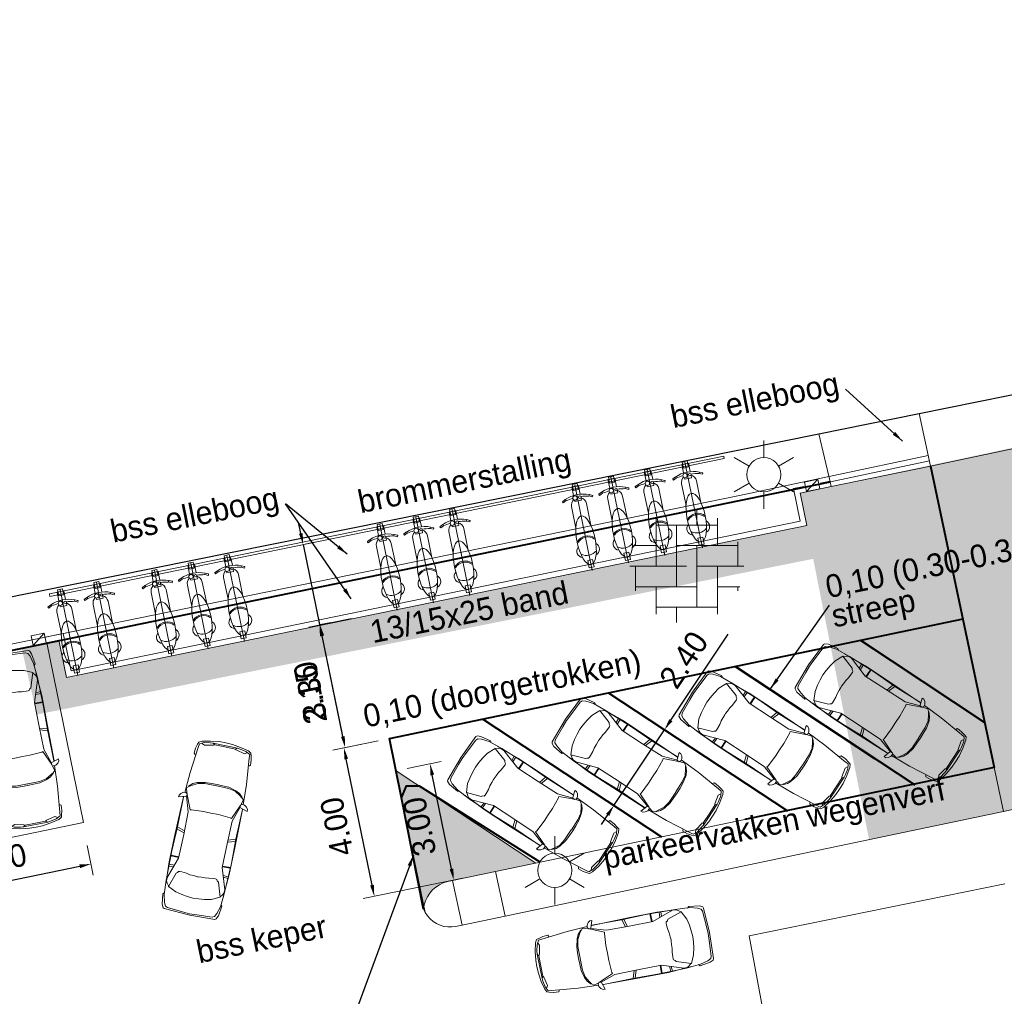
# Model space of a CAD drawing. Header units: metres. Extents: x 118574 to 118781, y 483563 to 483693.
# Tile 7 of 24: x 118695 to 118721, y 483621 to 483647. Entities that reach past the tile are written whole.
import ezdxf
from ezdxf.enums import TextEntityAlignment as Align

# ---------------------------------------------------------------- set-up
doc = ezdxf.new("R2010")
doc.units = ezdxf.units.M
doc.header["$MEASUREMENT"] = 0
doc.linetypes.add('DGN Style 2', pattern=[7.375726, 4.425436, -2.95029])
for name, color, linetype, lineweight in [('Barrier', 7, 'Continuous', 0), ('Kader', 7, 'Continuous', 0), ('Level 17', 7, 'Continuous', 0), ('Level 18', 7, 'Continuous', 0), ('Level 19', 7, 'Continuous', 0), ('Level 20', 7, 'Continuous', 0), ('Level 50', 7, 'Continuous', 0), ('Level 51', 7, 'Continuous', 0)]:
    doc.layers.add(name, color=color, linetype=linetype, lineweight=lineweight)
doc.styles.add('Style-LOW_RES_FILLED', font='LOW_RES_FILLED.shx')
doc.dimstyles.get("Standard").update_dxf_attribs({"dimtxt": 0.18, "dimasz": 0.18, "dimexe": 0.18, "dimexo": 0.0625, "dimgap": 0.09, "dimtad": 0, "dimtih": 1, "dimtoh": 1, "dimdec": 4, "dimzin": 0, "dimdsep": 46, "dimtxsty": 'Standard', "dimcen": 0.09, "dimadec": 0, "dimazin": 0, "dimtfac": 1, "dimtdec": 4, "dimtofl": 0, "dimtmove": 0, "dimatfit": 3, "dimfxl": 1, "dimtolj": 1, "dimtzin": 0, "dimarcsym": 0})

# ---------------------------------------------------------------- blocks, each defined once
blk = doc.blocks.new('LANTPL')
at = {"layer": 'Level 50', "color": 7, "linetype": 'Continuous', "lineweight": 13}
for p, q in [((0, 0.45), (0, 0.9)), ((-0.39, 0.225), (-0.78, 0.45)), ((0.779, 0.45), (0.389, 0.225)), ((-0.39, -0.225), (-0.78, -0.45)), ((0.779, -0.45), (0.389, -0.225)), ((0, -0.9), (0, -0.45))]:
    blk.add_line(p, q, dxfattribs=at)
blk.add_circle((0, 0), 0.45, dxfattribs=at)
blk = doc.blocks.new('AUTO')
at = {"layer": 'Level 51', "color": 7, "linetype": 'Continuous', "lineweight": 0}
for p, q in [((-1.978, 1.385), (-2.04, 1.584)), ((-1.927, 1.383), (-1.981, 1.586)), ((-1.28, 1.371), (-1.277, 1.585)), ((-1.26, 1.584), (-1.263, 1.371)), ((-1.041, 1.435), (-1.033, 1.576)), ((-0.994, 1.449), (-0.984, 1.572)), ((-0.605, 1.557), (-0.473, 1.54)), ((-4.407, 1.179), (-4.422, 0.525)), ((-2.004, 0.213), (-2.074, 0.016)), ((-1.951, 0.213), (-2.015, 0.012)), ((-1.305, 0.196), (-1.313, -0.017)), ((-1.296, -0.017), (-1.288, 0.196)), ((-1.071, 0.122), (-1.068, -0.017)), ((-1.024, 0.106), (-1.019, -0.019)), ((-0.64, -0.019), (-0.507, -0.008))]:
    blk.add_line(p, q, dxfattribs=at)
at = {"layer": 'Level 51', "color": 7, "linetype": 'Continuous', "lineweight": 0, "extrusion": (0, 0, -1), "flags": 128}
for points in [[(4.486, 0.852), (4.479, 1.03), (4.443, 1.256), (4.386, 1.475), (4.344, 1.553), (4.283, 1.57), (4.169, 1.598), (4.029, 1.604), (4.013, 1.578), (4.01, 1.551)], [(2.969, 1.608), (3.514, 1.593), (4.204, 1.535), (4.301, 1.527), (4.363, 1.413), (4.398, 1.256), (4.407, 1.179), (4.374, 1.126), (4.383, 0.852)], [(2.973, 1.557), (3.094, 1.59), (3.149, 1.539), (3.19, 1.477), (3.28, 1.329), (3.316, 1.146), (3.327, 0.831), (3.329, 0.827)], [(2.845, 1.615), (1.86, 1.606), (1.095, 1.59), (0.688, 1.556)], [(2.841, 1.614), (2.046, 1.585), (1.392, 1.588), (0.605, 1.557), (0.221, 1.52), (0.021, 1.461), (-0.065, 1.415), (-0.092, 1.355), (-0.108, 0.943), (-0.114, 0.753)], [(4.374, 1.126), (4.355, 1.154), (4.299, 1.391), (4.332, 1.458)], [(3.155, 1.547), (3.245, 1.453), (3.297, 1.348), (3.35, 1.146), (3.361, 0.981), (3.368, 0.829)], [(2.933, 1.538), (2.554, 1.369), (2.565, 1.335), (2.592, 1.011), (2.593, 0.813)], [(2.89, 1.542), (2.494, 1.404), (1.883, 1.382), (1.245, 1.371), (0.675, 1.55), (0.587, 1.541), (0.535, 1.515), (0.475, 1.462), (0.458, 1.462), (0.361, 1.242), (0.33, 1.068), (0.311, 0.911), (0.303, 0.762)], [(0.458, 1.462), (0.843, 1.341), (0.867, 1.308), (0.904, 1.289), (0.913, 1.255), (0.913, 1.202), (0.905, 1.08), (0.887, 0.984), (0.888, 0.879), (0.882, 0.791), (0.88, 0.775)], [(0.282, 1.522), (0.238, 1.557), (-0.033, 1.511), (-0.12, 1.467), (-0.137, 1.433), (-0.154, 0.738)], [(4.486, 0.852), (4.486, 0.675), (4.461, 0.447), (4.415, 0.227), (4.374, 0.146), (4.314, 0.127), (4.201, 0.096), (4.061, 0.082), (4.045, 0.109), (4.041, 0.134)], [(3.003, 0.033), (3.546, 0.071), (4.234, 0.159), (4.331, 0.17), (4.387, 0.287), (4.417, 0.445), (4.422, 0.525), (4.386, 0.576), (4.383, 0.852)], [(3.187, 0.102), (3.271, 0.201), (3.32, 0.306), (3.364, 0.511), (3.368, 0.677), (3.368, 0.829)], [(2.986, 0.09), (3.128, 0.056), (3.178, 0.11), (3.219, 0.174), (3.302, 0.325), (3.33, 0.509), (3.327, 0.824), (3.329, 0.827)], [(2.963, 0.103), (2.579, 0.255), (2.586, 0.29), (2.601, 0.613), (2.593, 0.813)], [(4.386, 0.576), (4.369, 0.545), (4.323, 0.307), (4.359, 0.244)], [(2.921, 0.096), (2.518, 0.216), (1.908, 0.211), (1.27, 0.196), (0.708, -0.008), (0.622, -0.003), (0.568, 0.021), (0.506, 0.071), (0.489, 0.07), (0.382, 0.284), (0.34, 0.458), (0.318, 0.615), (0.303, 0.762)], [(2.875, 0.02), (2.079, 0.015), (1.427, -0.017), (0.64, -0.019), (0.252, 0.001), (0.052, 0.053), (-0.038, 0.095), (-0.067, 0.154), (-0.1, 0.564), (-0.114, 0.753)], [(0.489, 0.07), (0.869, 0.206), (0.892, 0.243), (0.926, 0.262), (0.933, 0.297), (0.931, 0.35), (0.917, 0.471), (0.896, 0.566), (0.893, 0.672), (0.881, 0.758), (0.88, 0.775)], [(0.315, 0.002), (0.273, -0.033), (0, 0), (-0.088, 0.039), (-0.108, 0.075), (-0.154, 0.738)], [(2.879, 0.023), (1.894, -0.012), (1.131, -0.03), (0.722, -0.014)]]:
    blk.add_lwpolyline(points, dxfattribs=at)
for points in [[(2.814, 1.738), (2.867, 1.738), (2.92, 1.702), (2.964, 1.642), (2.974, 1.583), (2.948, 1.537), (2.896, 1.537), (2.876, 1.554), (2.814, 1.738)], [(2.853, -0.104), (2.906, -0.101), (2.959, -0.063), (2.999, -0.002), (3.007, 0.06), (2.977, 0.103), (2.925, 0.101), (2.908, 0.082), (2.853, -0.104)]]:
    blk.add_lwpolyline(points, close=True, dxfattribs=at)
blk = doc.blocks.new('*D36')
at = {"layer": 'Defpoints', "color": 0, "linetype": 'Continuous'}
for p in [(118704.64, 483627.676), (118703.44, 483627.431), (118706.87, 483624.055)]:
    blk.add_point(p, dxfattribs=at)
at = {"layer": 'Kader', "color": 7, "linetype": 'Continuous', "lineweight": 0}
for p, q in [((118704.346, 483627.616), (118703.146, 483627.371)), ((118706.576, 483623.995), (118703.946, 483623.458))]:
    blk.add_line(p, q, dxfattribs=at)
at = {"layer": 'Kader', "color": 0, "linetype": 'Continuous', "lineweight": -2}
blk.add_line((118704.18, 483623.812), (118703.5, 483627.137), dxfattribs=at)
at = {"layer": 'Kader', "color": 0, "linetype": 'Continuous'}
for points in [[(118703.451, 483627.127), (118703.549, 483627.147), (118703.44, 483627.431)], [(118704.131, 483623.802), (118704.229, 483623.822), (118704.24, 483623.518)]]:
    blk.add_solid(points, dxfattribs=at)
at = {"layer": 'Kader', "color": 0, "linetype": 'Continuous', "lineweight": 0, "insert": (118703.252, 483625.354), "char_height": 0.6, "attachment_point": 5, "rotation": 101.5583, "style": 'Style-LOW_RES_FILLED'}
blk.add_mtext('4.00', dxfattribs=at)
blk = doc.blocks.new('*D38')
at = {"layer": 'Defpoints', "color": 0, "linetype": 'Continuous'}
for p in [(118705.71, 483627.01), (118704.814, 483626.826), (118706.87, 483624.055)]:
    blk.add_point(p, dxfattribs=at)
at = {"layer": 'Kader', "color": 7, "linetype": 'Continuous', "lineweight": 0}
for p, q in [((118705.108, 483626.887), (118706.004, 483627.07)), ((118706.576, 483623.995), (118706.042, 483623.886))]:
    blk.add_line(p, q, dxfattribs=at)
at = {"layer": 'Kader', "color": 0, "linetype": 'Continuous', "lineweight": -2}
blk.add_line((118706.276, 483624.24), (118705.77, 483626.716), dxfattribs=at)
at = {"layer": 'Kader', "color": 0, "linetype": 'Continuous'}
for points in [[(118705.721, 483626.706), (118705.819, 483626.726), (118705.71, 483627.01)], [(118706.227, 483624.23), (118706.325, 483624.25), (118706.336, 483623.946)]]:
    blk.add_solid(points, dxfattribs=at)
at = {"layer": 'Kader', "color": 0, "linetype": 'Continuous', "lineweight": 0, "insert": (118705.435, 483625.358), "char_height": 0.6, "attachment_point": 5, "rotation": 101.5583, "style": 'Style-LOW_RES_FILLED'}
blk.add_mtext('3.00', dxfattribs=at)
blk = doc.blocks.new('*D48')
at = {"layer": 'Defpoints', "color": 0, "linetype": 'Continuous'}
for p in [(118696.607, 483625.155), (118691.843, 483624.499), (118696.767, 483624.369)]:
    blk.add_point(p, dxfattribs=at)
at = {"layer": 'Kader', "color": 7, "linetype": 'Continuous', "lineweight": 0}
for p, q in [((118696.667, 483624.861), (118696.827, 483624.076)), ((118691.903, 483624.205), (118692.126, 483623.114))]:
    blk.add_line(p, q, dxfattribs=at)
at = {"layer": 'Kader', "color": 0, "linetype": 'Continuous', "lineweight": -2}
blk.add_line((118692.36, 483623.468), (118696.473, 483624.309), dxfattribs=at)
at = {"layer": 'Kader', "color": 0, "linetype": 'Continuous'}
for points in [[(118696.463, 483624.358), (118696.483, 483624.26), (118696.767, 483624.369)], [(118692.35, 483623.517), (118692.37, 483623.419), (118692.066, 483623.408)]]:
    blk.add_solid(points, dxfattribs=at)
at = {"layer": 'Kader', "color": 0, "linetype": 'Continuous', "lineweight": 0, "insert": (118694.296, 483624.477), "char_height": 0.6, "attachment_point": 5, "rotation": 11.5583, "style": 'Style-LOW_RES_FILLED'}
blk.add_mtext('4.80', dxfattribs=at)
blk = doc.blocks.new('OVERH')
at = {"layer": 'Barrier', "color": 7, "linetype": 'Continuous', "lineweight": 0}
for p, q in [((0.272, 1.08), (0.272, 1.472)), ((-0.808, 0), (-0.808, 1.264)), ((-0.808, 1.08), (0.816, 1.08)), ((-0.272, -0.544), (-0.272, 1.08)), ((0.816, 0.544), (0.816, 1.264)), ((-1.4, 0.544), (-0.808, 0.544)), ((-1.352, 0.544), (-1.352, 0.648)), ((-0.272, 0.544), (1.352, 0.544)), ((0.272, -1.08), (0.272, 0.544)), ((1.352, 0), (1.352, 0.648)), ((-1.496, 0), (0, 0)), ((-1.352, -0.648), (-1.352, 0)), ((0.272, 0), (1.504, 0)), ((0.816, -1.264), (0.816, 0)), ((-1.352, -0.544), (0.272, -0.544)), ((-0.808, -1.264), (-0.808, -0.544)), ((0.816, -0.544), (1.4, -0.544)), ((1.352, -0.648), (1.352, -0.544)), ((-0.808, -1.08), (0.816, -1.08)), ((-0.264, -1.48), (-0.264, -1.08))]:
    blk.add_line(p, q, dxfattribs=at)
blk = doc.blocks.new('*D86')
at = {"layer": 'Defpoints', "color": 0, "linetype": 'Continuous'}
for p in [(118701.922, 483632.699), (118702.523, 483630.624), (118702.796, 483630.68)]:
    blk.add_point(p, dxfattribs=at)
at = {"layer": 'Kader', "color": 0, "linetype": 'Continuous', "lineweight": -2}
for p, q in [((118702.304, 483633.083), (118702.244, 483633.377)), ((118702.364, 483632.789), (118702.796, 483630.68)), ((118702.856, 483630.386), (118703.38, 483627.824))]:
    blk.add_line(p, q, dxfattribs=at)
at = {"layer": 'Kader', "color": 7, "linetype": 'Continuous', "lineweight": 0}
for p, q in [((118702.216, 483632.759), (118702.658, 483632.849)), ((118702.817, 483630.684), (118703.09, 483630.74))]:
    blk.add_line(p, q, dxfattribs=at)
at = {"layer": 'Kader', "color": 0, "linetype": 'Continuous'}
for points in [[(118702.255, 483633.073), (118702.353, 483633.093), (118702.364, 483632.789)], [(118702.807, 483630.376), (118702.905, 483630.396), (118702.796, 483630.68)]]:
    blk.add_solid(points, dxfattribs=at)
at = {"layer": 'Kader', "color": 0, "linetype": 'Continuous', "lineweight": 0, "insert": (118702.56, 483628.838), "char_height": 0.6, "attachment_point": 5, "rotation": 101.5583, "style": 'Style-LOW_RES_FILLED'}
blk.add_mtext('2.15', dxfattribs=at)
blk = doc.blocks.new('*D88')
at = {"layer": 'Defpoints', "color": 0, "linetype": 'Continuous'}
for p in [(118711.869, 483627.925), (118711.892, 483627.91), (118710.536, 483625.929)]:
    blk.add_point(p, dxfattribs=at)
at = {"layer": 'Kader', "color": 0, "linetype": 'Continuous', "lineweight": -2}
for p, q in [((118712.059, 483628.159), (118713.574, 483630.428)), ((118710.559, 483625.914), (118711.892, 483627.91)), ((118710.392, 483625.665), (118710.225, 483625.415))]:
    blk.add_line(p, q, dxfattribs=at)
at = {"layer": 'Kader', "color": 7, "linetype": 'Continuous', "lineweight": 0}
for p, q in [((118712.119, 483627.758), (118712.141, 483627.743)), ((118710.785, 483625.763), (118710.808, 483625.747))]:
    blk.add_line(p, q, dxfattribs=at)
at = {"layer": 'Kader', "color": 0, "linetype": 'Continuous'}
for points in [[(118712.017, 483628.187), (118712.1, 483628.131), (118711.892, 483627.91)], [(118710.351, 483625.692), (118710.434, 483625.637), (118710.559, 483625.914)]]:
    blk.add_solid(points, dxfattribs=at)
at = {"layer": 'Kader', "color": 0, "linetype": 'Continuous', "lineweight": 0, "insert": (118712.401, 483629.752), "char_height": 0.6, "attachment_point": 5, "rotation": 56.2535, "style": 'Style-LOW_RES_FILLED'}
blk.add_mtext('2.40', dxfattribs=at)
blk = doc.blocks.new('*D90')
at = {"layer": 'Defpoints', "color": 0, "linetype": 'Continuous'}
for p in [(118703.936, 483630.904), (118702.81, 483630.674), (118704.64, 483627.676)]:
    blk.add_point(p, dxfattribs=at)
at = {"layer": 'Kader', "color": 7, "linetype": 'Continuous', "lineweight": 0}
for p, q in [((118703.642, 483630.844), (118702.516, 483630.614)), ((118704.346, 483627.616), (118703.178, 483627.377))]:
    blk.add_line(p, q, dxfattribs=at)
at = {"layer": 'Kader', "color": 0, "linetype": 'Continuous', "lineweight": -2}
blk.add_line((118703.412, 483627.731), (118702.87, 483630.38), dxfattribs=at)
at = {"layer": 'Kader', "color": 0, "linetype": 'Continuous'}
for points in [[(118702.821, 483630.37), (118702.919, 483630.39), (118702.81, 483630.674)], [(118703.363, 483627.721), (118703.461, 483627.741), (118703.472, 483627.437)]]:
    blk.add_solid(points, dxfattribs=at)
at = {"layer": 'Kader', "color": 0, "linetype": 'Continuous', "lineweight": 0, "insert": (118702.553, 483628.935), "char_height": 0.6, "attachment_point": 5, "rotation": 101.5583, "style": 'Style-LOW_RES_FILLED'}
blk.add_mtext('3.30', dxfattribs=at)

msp = doc.modelspace()

# ---------------------------------------------------------------- hatches: boundary and pattern name
at = {"layer": 'Kader', "linetype": 'Continuous', "lineweight": 13}
msp.add_hatch(color=1, dxfattribs=at).paths.add_polyline_path([(118705.549, 483623.248), (118704.96, 483626.117), (118704.814, 483626.826), (118708.501, 483624.396), (118707.437, 483624.174), (118706.303, 483623.937), (118706.167, 483623.909), (118706.06, 483623.873), (118705.958, 483623.823), (118705.864, 483623.76), (118705.779, 483623.685), (118705.704, 483623.599), (118705.642, 483623.505), (118705.593, 483623.403), (118705.558, 483623.295)])
at = {"layer": 'Level 18'}
for points in [[(118717.286, 483625.013), (118715.466, 483634.15), (118723.916, 483635.946), (118724.438, 483633.778), (118721.638, 483633.189), (118723.133, 483626.241)], [(118695.343, 483628.31), (118694.94, 483630.066), (118695.924, 483630.268), (118696.127, 483629.283), (118715.642, 483633.292), (118715.859, 483632.423)]]:
    msp.add_hatch(color=253, dxfattribs=at).paths.add_polyline_path(points)

# ---------------------------------------------------------------- linework, layer by layer
at = {"layer": 'Kader', "color": 7, "linetype": 'Continuous', "lineweight": 30}
for p, q in [((118715.963, 483635.713), (118718.602, 483636.245)), ((118690.528, 483630.582), (118715.963, 483635.713))]:
    msp.add_line(p, q, dxfattribs=at)
at = {"layer": 'Kader', "color": 1, "linetype": 'Continuous', "lineweight": 13}
for p, q in [((118715.639, 483634.187), (118715.937, 483634.51)), ((118715.466, 483634.149), (118716.289, 483634.318)), ((118715.466, 483634.15), (118715.642, 483633.292)), ((118696.127, 483629.283), (118715.642, 483633.292)), ((118695.242, 483630.128), (118695.54, 483630.452)), ((118695.924, 483630.268), (118690.85, 483629.22)), ((118695.924, 483630.268), (118696.127, 483629.283)), ((118704.814, 483626.826), (118708.501, 483624.396)), ((118705.582, 483623.089), (118704.96, 483626.117))]:
    msp.add_line(p, q, dxfattribs=at)
at = {"layer": 'Kader', "color": 1}
for p, q in [((118715.289, 483634.266), (118715.562, 483634.322)), ((118715.289, 483634.266), (118715.465, 483633.409)), ((118715.992, 483634.41), (118716.259, 483634.465)), ((118696.244, 483629.46), (118715.465, 483633.409)), ((118696.041, 483630.445), (118695.562, 483630.347)), ((118696.041, 483630.445), (118696.244, 483629.46))]:
    msp.add_line(p, q, dxfattribs=at)
at = {"layer": 'Kader', "color": 1, "lineweight": 13}
for p, q in [((118719.769, 483630.832), (118704.64, 483627.676)), ((118696.574, 483625.46), (118695.603, 483630.202)), ((118704.96, 483626.117), (118704.64, 483627.676)), ((118691.843, 483624.499), (118696.574, 483625.46))]:
    msp.add_line(p, q, dxfattribs=at)
at = {"layer": 'Kader', "color": 1, "linetype": 'DGN Style 2', "lineweight": 13}
for p, q in [((118717.044, 483630.263), (118720.338, 483628.092)), ((118713.731, 483629.572), (118718.44, 483626.468)), ((118710.418, 483628.881), (118715.127, 483625.778)), ((118707.106, 483628.19), (118711.814, 483625.087))]:
    msp.add_line(p, q, dxfattribs=at)
at = {"layer": 'Kader', "color": 7, "linetype": 'Continuous', "lineweight": 30, "flags": 128}
for points in [[(118718.602, 483636.245), (118722.521, 483637.036), (118723.728, 483637.278), (118719.824, 483656.232)], [(118718.602, 483636.245), (118722.521, 483637.036), (118723.728, 483637.278), (118722.072, 483645.319)], [(118718.602, 483636.245), (118722.521, 483637.036), (118723.728, 483637.278), (118722.072, 483645.319)]]:
    msp.add_lwpolyline(points, dxfattribs=at)
at = {"layer": 'Kader', "color": 1, "linetype": 'Continuous', "lineweight": 13, "flags": 128}
for points in [[(118715.587, 483634.438), (118715.937, 483634.51), (118715.988, 483634.258), (118715.639, 483634.187), (118715.587, 483634.438)], [(118695.191, 483630.38), (118695.54, 483630.452), (118695.592, 483630.2), (118695.242, 483630.128), (118695.191, 483630.38)]]:
    msp.add_lwpolyline(points, close=True, dxfattribs=at)
at = {"layer": 'Level 17', "color": 7, "linetype": 'Continuous', "lineweight": 0}
for p, q in [((118718.602, 483636.245), (118718.909, 483634.854)), ((118718.909, 483634.854), (118720.586, 483626.916)), ((118718.909, 483634.854), (118720.586, 483626.916)), ((118718.909, 483634.854), (118720.586, 483626.916)), ((118720.586, 483626.916), (118707.437, 483624.174)), ((118720.586, 483626.916), (118707.437, 483624.174)), ((118720.586, 483626.916), (118707.437, 483624.174)), ((118720.586, 483626.916), (118720.832, 483625.757)), ((118720.586, 483626.916), (118720.832, 483625.757)), ((118720.586, 483626.916), (118720.832, 483625.757)), ((118720.832, 483625.757), (118723.133, 483626.241)), ((118720.832, 483625.757), (118723.133, 483626.241)), ((118720.832, 483625.757), (118723.133, 483626.241)), ((118707.437, 483624.174), (118706.303, 483623.937)), ((118707.69, 483622.998), (118707.437, 483624.174)), ((118706.303, 483623.937), (118706.558, 483622.76)), ((118706.558, 483622.76), (118707.69, 483622.998))]:
    msp.add_line(p, q, dxfattribs=at)
at = {"layer": 'Level 17', "color": 7, "linetype": 'Continuous', "lineweight": 0, "flags": 128}
for points in [[(118718.909, 483634.854), (118725.37, 483636.224), (118725.12, 483637.33)], [(118718.909, 483634.854), (118725.37, 483636.224), (118725.12, 483637.33)], [(118718.909, 483634.854), (118725.37, 483636.224), (118725.12, 483637.33)], [(118720.832, 483625.757), (118713.74, 483624.268), (118707.69, 483622.998)], [(118720.832, 483625.757), (118713.74, 483624.268), (118707.69, 483622.998)], [(118720.832, 483625.757), (118713.74, 483624.268), (118707.69, 483622.998)], [(118706.303, 483623.937), (118706.167, 483623.909), (118706.06, 483623.873), (118705.958, 483623.823), (118705.864, 483623.76), (118705.779, 483623.685), (118705.704, 483623.599), (118705.642, 483623.505), (118705.593, 483623.403), (118705.558, 483623.295), (118705.537, 483623.183), (118705.582, 483623.089), (118705.64, 483623.002), (118705.709, 483622.923), (118705.789, 483622.855), (118705.877, 483622.799), (118705.973, 483622.756), (118706.073, 483622.726), (118706.177, 483622.711), (118706.281, 483622.71), (118706.385, 483622.724), (118706.558, 483622.76)], [(118722.718, 483619.658), (118714.94, 483618.064), (118714.121, 483622.479), (118720.868, 483623.85)], [(118722.718, 483619.658), (118714.94, 483618.064), (118714.121, 483622.479), (118720.868, 483623.85)], [(118722.718, 483619.658), (118714.94, 483618.064), (118714.121, 483622.479), (118720.868, 483623.85)]]:
    msp.add_lwpolyline(points, dxfattribs=at)
at = {"layer": 'Level 19', "color": 7, "linetype": 'Continuous', "lineweight": 0}
msp.add_line((118715.963, 483635.713), (118716.26, 483634.44), dxfattribs=at)
at = {"layer": 'Level 19', "color": 7, "linetype": 'Continuous', "lineweight": 0, "flags": 128}
for points in [[(118690.819, 483629.367), (118693.75, 483629.977), (118713.869, 483634.087), (118718.846, 483635.141)], [(118690.85, 483629.22), (118693.78, 483629.83), (118713.9, 483633.94), (118718.878, 483634.995)], [(118716.26, 483634.44), (118716.289, 483634.318), (118718.909, 483634.854)]]:
    msp.add_lwpolyline(points, dxfattribs=at)
at = {"layer": 'Level 20', "color": 6, "lineweight": 40}
msp.add_line((118690.85, 483629.22), (118716.26, 483634.44), dxfattribs=at)
at = {"layer": 'Level 20', "color": 3, "lineweight": 40}
for p, q in [((118717.056, 483630.266), (118720.324, 483628.111)), ((118713.781, 483629.563), (118718.49, 483626.46)), ((118710.423, 483628.873), (118715.131, 483625.769)), ((118707.106, 483628.19), (118711.814, 483625.087))]:
    msp.add_line(p, q, dxfattribs=at)
at = {"layer": 'Level 20', "color": 6, "lineweight": 40, "flags": 128}
msp.add_lwpolyline([(118718.909, 483634.854), (118720.586, 483626.916), (118714.011, 483625.545)], dxfattribs=at)
at = {"layer": 'Level 20', "color": 230, "lineweight": 40, "flags": 128}
for points in [[(118704.96, 483626.117), (118704.64, 483627.676), (118719.769, 483630.832)], [(118705.537, 483623.183), (118704.96, 483626.117), (118705.086, 483626.426), (118705.419, 483626.428), (118708.608, 483624.427)]]:
    msp.add_lwpolyline(points, dxfattribs=at)
at = {"layer": 'Level 51', "color": 7, "linetype": 'Continuous', "lineweight": 0}
for p, q in [((118711.437, 483634.76), (118711.899, 483632.501)), ((118712.429, 483634.963), (118712.891, 483632.704)), ((118710.481, 483634.565), (118710.943, 483632.306)), ((118711.82, 483634.499), (118711.811, 483634.461)), ((118711.903, 483634.478), (118711.82, 483634.499)), ((118711.911, 483634.471), (118711.903, 483634.478)), ((118712.107, 483634.511), (118712.111, 483634.521)), ((118712.127, 483634.485), (118712.107, 483634.511)), ((118712.111, 483634.521), (118712.179, 483634.572)), ((118712.202, 483634.541), (118712.127, 483634.485)), ((118712.179, 483634.572), (118712.202, 483634.541)), ((118712.813, 483634.701), (118712.803, 483634.664)), ((118712.803, 483634.664), (118712.895, 483634.642)), ((118712.895, 483634.681), (118712.813, 483634.701)), ((118712.903, 483634.673), (118712.895, 483634.681)), ((118712.895, 483634.642), (118712.903, 483634.673)), ((118709.526, 483634.369), (118709.988, 483632.11)), ((118710.865, 483634.303), (118710.856, 483634.266)), ((118710.856, 483634.266), (118710.947, 483634.243)), ((118710.947, 483634.283), (118710.865, 483634.303)), ((118710.955, 483634.275), (118710.947, 483634.283)), ((118710.947, 483634.243), (118710.955, 483634.275)), ((118711.115, 483634.308), (118711.119, 483634.318)), ((118711.134, 483634.282), (118711.115, 483634.308)), ((118711.119, 483634.318), (118711.186, 483634.369)), ((118711.21, 483634.338), (118711.134, 483634.282)), ((118711.186, 483634.369), (118711.21, 483634.338)), ((118711.859, 483633.696), (118711.742, 483634.264)), ((118711.811, 483634.461), (118711.903, 483634.439)), ((118711.903, 483634.439), (118711.911, 483634.471)), ((118712.459, 483633.818), (118712.343, 483634.387)), ((118712.851, 483633.899), (118712.734, 483634.467)), ((118709.208, 483633.927), (118709.276, 483633.978)), ((118709.276, 483633.978), (118709.299, 483633.948)), ((118709.91, 483634.108), (118709.9, 483634.071)), ((118709.9, 483634.071), (118709.992, 483634.048)), ((118709.992, 483634.087), (118709.91, 483634.108)), ((118710, 483634.08), (118709.992, 483634.087)), ((118709.992, 483634.048), (118710, 483634.08)), ((118710.159, 483634.112), (118710.164, 483634.122)), ((118710.179, 483634.086), (118710.159, 483634.112)), ((118710.164, 483634.122), (118710.231, 483634.174)), ((118710.254, 483634.143), (118710.179, 483634.086)), ((118710.231, 483634.174), (118710.254, 483634.143)), ((118710.511, 483633.42), (118710.395, 483633.989)), ((118710.903, 483633.5), (118710.787, 483634.069)), ((118711.467, 483633.616), (118711.35, 483634.184)), ((118706.294, 483633.708), (118706.756, 483631.449)), ((118709.204, 483633.917), (118709.208, 483633.927)), ((118709.224, 483633.891), (118709.204, 483633.917)), ((118709.299, 483633.948), (118709.224, 483633.891)), ((118709.556, 483633.225), (118709.44, 483633.793)), ((118709.948, 483633.305), (118709.832, 483633.873)), ((118705.338, 483633.513), (118705.8, 483631.254)), ((118706.677, 483633.447), (118706.668, 483633.41)), ((118706.76, 483633.426), (118706.677, 483633.447)), ((118704.383, 483633.317), (118704.845, 483631.058)), ((118705.722, 483633.251), (118705.713, 483633.214)), ((118705.713, 483633.214), (118705.804, 483633.192)), ((118705.804, 483633.231), (118705.722, 483633.251)), ((118705.812, 483633.223), (118705.804, 483633.231)), ((118705.804, 483633.192), (118705.812, 483633.223)), ((118705.972, 483633.256), (118705.976, 483633.266)), ((118705.991, 483633.23), (118705.972, 483633.256)), ((118705.976, 483633.266), (118706.043, 483633.317)), ((118706.066, 483633.287), (118705.991, 483633.23)), ((118706.043, 483633.317), (118706.066, 483633.287)), ((118706.715, 483632.644), (118706.599, 483633.212)), ((118706.668, 483633.41), (118706.76, 483633.387)), ((118706.767, 483633.419), (118706.76, 483633.426)), ((118706.76, 483633.387), (118706.767, 483633.419)), ((118704.065, 483632.875), (118704.133, 483632.926)), ((118704.133, 483632.926), (118704.156, 483632.896)), ((118704.767, 483633.056), (118704.757, 483633.019)), ((118704.757, 483633.019), (118704.849, 483632.996)), ((118704.849, 483633.036), (118704.767, 483633.056)), ((118704.857, 483633.028), (118704.849, 483633.036)), ((118704.849, 483632.996), (118704.857, 483633.028)), ((118705.016, 483633.061), (118705.02, 483633.071)), ((118705.036, 483633.034), (118705.016, 483633.061)), ((118705.02, 483633.071), (118705.088, 483633.122)), ((118705.111, 483633.091), (118705.036, 483633.034)), ((118705.088, 483633.122), (118705.111, 483633.091)), ((118705.368, 483632.368), (118705.252, 483632.937)), ((118705.76, 483632.448), (118705.644, 483633.017)), ((118706.324, 483632.564), (118706.207, 483633.132)), ((118704.061, 483632.865), (118704.065, 483632.875)), ((118704.081, 483632.839), (118704.061, 483632.865)), ((118704.156, 483632.896), (118704.081, 483632.839)), ((118704.413, 483632.173), (118704.297, 483632.742)), ((118704.805, 483632.253), (118704.688, 483632.822)), ((118700.354, 483632.494), (118700.816, 483630.235)), ((118699.399, 483632.298), (118699.861, 483630.039)), ((118700.738, 483632.232), (118700.729, 483632.195)), ((118700.729, 483632.195), (118700.82, 483632.172)), ((118700.82, 483632.212), (118700.738, 483632.232)), ((118700.828, 483632.204), (118700.82, 483632.212)), ((118700.82, 483632.172), (118700.828, 483632.204)), ((118698.444, 483632.103), (118698.906, 483629.844)), ((118699.081, 483631.856), (118699.149, 483631.907)), ((118699.149, 483631.907), (118699.172, 483631.877)), ((118699.783, 483632.037), (118699.774, 483632)), ((118699.774, 483632), (118699.865, 483631.977)), ((118699.865, 483632.016), (118699.783, 483632.037)), ((118699.873, 483632.009), (118699.865, 483632.016)), ((118699.865, 483631.977), (118699.873, 483632.009)), ((118700.032, 483632.041), (118700.037, 483632.051)), ((118700.052, 483632.015), (118700.032, 483632.041)), ((118700.037, 483632.051), (118700.104, 483632.102)), ((118700.127, 483632.072), (118700.052, 483632.015)), ((118700.104, 483632.102), (118700.127, 483632.072)), ((118700.384, 483631.349), (118700.268, 483631.918)), ((118700.776, 483631.429), (118700.66, 483631.998)), ((118696.914, 483631.79), (118697.376, 483629.531)), ((118698.122, 483631.651), (118698.126, 483631.661)), ((118698.141, 483631.624), (118698.122, 483631.651)), ((118698.126, 483631.661), (118698.193, 483631.712)), ((118698.217, 483631.681), (118698.141, 483631.624)), ((118698.193, 483631.712), (118698.217, 483631.681)), ((118698.827, 483631.841), (118698.818, 483631.804)), ((118698.818, 483631.804), (118698.91, 483631.781)), ((118698.91, 483631.821), (118698.827, 483631.841)), ((118698.918, 483631.813), (118698.91, 483631.821)), ((118698.91, 483631.781), (118698.918, 483631.813)), ((118699.077, 483631.846), (118699.081, 483631.856)), ((118699.097, 483631.82), (118699.077, 483631.846)), ((118699.172, 483631.877), (118699.097, 483631.82)), ((118699.429, 483631.154), (118699.313, 483631.722)), ((118699.821, 483631.234), (118699.705, 483631.802)), ((118695.959, 483631.595), (118696.421, 483629.336)), ((118696.596, 483631.348), (118696.664, 483631.399)), ((118696.687, 483631.368), (118696.612, 483631.312)), ((118696.664, 483631.399), (118696.687, 483631.368)), ((118697.298, 483631.529), (118697.289, 483631.491)), ((118697.289, 483631.491), (118697.38, 483631.469)), ((118697.38, 483631.508), (118697.298, 483631.529)), ((118697.388, 483631.501), (118697.38, 483631.508)), ((118697.38, 483631.469), (118697.388, 483631.501)), ((118698.474, 483630.958), (118698.357, 483631.527)), ((118698.866, 483631.038), (118698.749, 483631.607)), ((118695.637, 483631.142), (118695.641, 483631.152)), ((118695.657, 483631.116), (118695.637, 483631.142)), ((118695.641, 483631.152), (118695.709, 483631.204)), ((118695.732, 483631.173), (118695.657, 483631.116)), ((118695.709, 483631.204), (118695.732, 483631.173)), ((118696.343, 483631.333), (118696.333, 483631.296)), ((118696.333, 483631.296), (118696.425, 483631.273)), ((118696.425, 483631.313), (118696.343, 483631.333)), ((118696.433, 483631.305), (118696.425, 483631.313)), ((118696.425, 483631.273), (118696.433, 483631.305)), ((118696.592, 483631.338), (118696.596, 483631.348)), ((118696.612, 483631.312), (118696.592, 483631.338)), ((118696.944, 483630.646), (118696.828, 483631.214)), ((118697.336, 483630.726), (118697.22, 483631.294)), ((118695.989, 483630.45), (118695.873, 483631.019)), ((118696.381, 483630.53), (118696.264, 483631.099))]:
    msp.add_line(p, q, dxfattribs=at)
at = {"layer": 'Level 51', "color": 7, "linetype": 'Continuous', "lineweight": 0, "flags": 128}
for points in [[(118713.453, 483635.124), (118695.675, 483631.488), (118695.689, 483631.421), (118713.467, 483635.056), (118713.453, 483635.124)], [(118711.368, 483634.763), (118711.501, 483634.79), (118711.533, 483634.632), (118711.4, 483634.605), (118711.368, 483634.763)], [(118712.36, 483634.966), (118712.493, 483634.993), (118712.525, 483634.835), (118712.392, 483634.808), (118712.36, 483634.966)], [(118710.412, 483634.567), (118710.545, 483634.595), (118710.577, 483634.437), (118710.445, 483634.41), (118710.412, 483634.567)], [(118709.457, 483634.372), (118709.59, 483634.399), (118709.622, 483634.241), (118709.489, 483634.214), (118709.457, 483634.372)], [(118706.225, 483633.711), (118706.358, 483633.738), (118706.39, 483633.58), (118706.257, 483633.553), (118706.225, 483633.711)], [(118705.269, 483633.516), (118705.402, 483633.543), (118705.434, 483633.385), (118705.302, 483633.358), (118705.269, 483633.516)], [(118704.314, 483633.32), (118704.447, 483633.347), (118704.479, 483633.19), (118704.346, 483633.162), (118704.314, 483633.32)], [(118712.769, 483632.961), (118712.9, 483632.987), (118712.939, 483632.798), (118712.808, 483632.771), (118712.769, 483632.961)], [(118711.777, 483632.758), (118711.908, 483632.784), (118711.947, 483632.595), (118711.816, 483632.568), (118711.777, 483632.758)], [(118700.285, 483632.496), (118700.418, 483632.524), (118700.451, 483632.366), (118700.318, 483632.339), (118700.285, 483632.496)], [(118710.822, 483632.562), (118710.953, 483632.589), (118710.991, 483632.4), (118710.861, 483632.373), (118710.822, 483632.562)], [(118699.33, 483632.301), (118699.463, 483632.328), (118699.495, 483632.17), (118699.362, 483632.143), (118699.33, 483632.301)], [(118709.866, 483632.367), (118709.997, 483632.394), (118710.036, 483632.204), (118709.905, 483632.177), (118709.866, 483632.367)], [(118698.375, 483632.106), (118698.508, 483632.133), (118698.54, 483631.975), (118698.407, 483631.948), (118698.375, 483632.106)], [(118695.89, 483631.597), (118696.023, 483631.625), (118696.055, 483631.467), (118695.922, 483631.44), (118695.89, 483631.597)], [(118696.845, 483631.793), (118696.978, 483631.82), (118697.01, 483631.662), (118696.878, 483631.635), (118696.845, 483631.793)], [(118706.634, 483631.706), (118706.765, 483631.733), (118706.804, 483631.543), (118706.673, 483631.516), (118706.634, 483631.706)], [(118705.679, 483631.511), (118705.809, 483631.537), (118705.848, 483631.348), (118705.718, 483631.321), (118705.679, 483631.511)], [(118704.723, 483631.315), (118704.854, 483631.342), (118704.893, 483631.152), (118704.762, 483631.126), (118704.723, 483631.315)], [(118699.74, 483630.296), (118699.87, 483630.323), (118699.909, 483630.133), (118699.778, 483630.106), (118699.74, 483630.296)], [(118700.695, 483630.491), (118700.826, 483630.518), (118700.864, 483630.328), (118700.734, 483630.302), (118700.695, 483630.491)], [(118698.784, 483630.101), (118698.915, 483630.127), (118698.954, 483629.938), (118698.823, 483629.911), (118698.784, 483630.101)], [(118697.255, 483629.788), (118697.385, 483629.814), (118697.424, 483629.625), (118697.294, 483629.598), (118697.255, 483629.788)], [(118696.299, 483629.592), (118696.43, 483629.619), (118696.469, 483629.43), (118696.338, 483629.403), (118696.299, 483629.592)]]:
    msp.add_lwpolyline(points, close=True, dxfattribs=at)
for points in [[(118711.404, 483634.474), (118711.358, 483634.7), (118711.534, 483634.736), (118711.58, 483634.51)], [(118712.396, 483634.677), (118712.35, 483634.903), (118712.526, 483634.939), (118712.572, 483634.713)], [(118710.448, 483634.279), (118710.402, 483634.505), (118710.578, 483634.541), (118710.624, 483634.315)], [(118712.591, 483634.62), (118712.605, 483634.552), (118712.429, 483634.516), (118712.421, 483634.553)], [(118709.493, 483634.083), (118709.447, 483634.31), (118709.623, 483634.346), (118709.669, 483634.119)], [(118710.643, 483634.222), (118710.657, 483634.153), (118710.481, 483634.117), (118710.474, 483634.155)], [(118711.599, 483634.417), (118711.613, 483634.349), (118711.437, 483634.313), (118711.429, 483634.35)], [(118709.688, 483634.026), (118709.702, 483633.958), (118709.526, 483633.922), (118709.518, 483633.96)], [(118705.305, 483633.227), (118705.259, 483633.453), (118705.435, 483633.489), (118705.481, 483633.263)], [(118706.261, 483633.422), (118706.215, 483633.648), (118706.39, 483633.684), (118706.437, 483633.458)], [(118704.35, 483633.032), (118704.304, 483633.258), (118704.48, 483633.294), (118704.526, 483633.067)], [(118706.456, 483633.365), (118706.47, 483633.297), (118706.294, 483633.261), (118706.286, 483633.299)], [(118704.545, 483632.975), (118704.559, 483632.906), (118704.383, 483632.87), (118704.375, 483632.908)], [(118705.5, 483633.17), (118705.514, 483633.102), (118705.338, 483633.066), (118705.331, 483633.103)], [(118700.322, 483632.208), (118700.275, 483632.434), (118700.451, 483632.47), (118700.498, 483632.244)], [(118699.366, 483632.012), (118699.32, 483632.238), (118699.496, 483632.274), (118699.542, 483632.048)], [(118700.517, 483632.151), (118700.531, 483632.082), (118700.355, 483632.046), (118700.347, 483632.084)], [(118698.411, 483631.817), (118698.365, 483632.043), (118698.541, 483632.079), (118698.587, 483631.853)], [(118699.561, 483631.955), (118699.575, 483631.887), (118699.399, 483631.851), (118699.392, 483631.888)], [(118696.881, 483631.504), (118696.835, 483631.73), (118697.011, 483631.766), (118697.057, 483631.54)], [(118698.606, 483631.76), (118698.62, 483631.692), (118698.444, 483631.656), (118698.436, 483631.693)], [(118695.926, 483631.309), (118695.88, 483631.535), (118696.056, 483631.571), (118696.102, 483631.345)], [(118697.076, 483631.447), (118697.09, 483631.379), (118696.914, 483631.343), (118696.907, 483631.38)], [(118696.121, 483631.252), (118696.135, 483631.183), (118695.959, 483631.147), (118695.951, 483631.185)]]:
    msp.add_lwpolyline(points, dxfattribs=at)
at = {"layer": 'Level 51', "color": 7, "linetype": 'Continuous', "lineweight": 0}
for centre, radius in [((118712.434, 483634.61), 0.0581), ((118712.56, 483634.634), 0.0334), ((118710.487, 483634.212), 0.0581), ((118710.613, 483634.236), 0.0334), ((118711.442, 483634.407), 0.0581), ((118711.568, 483634.431), 0.0334), ((118709.532, 483634.016), 0.0581), ((118709.658, 483634.04), 0.0334), ((118705.344, 483633.16), 0.0581), ((118705.47, 483633.184), 0.0334), ((118706.299, 483633.355), 0.0581), ((118706.425, 483633.379), 0.0334), ((118704.389, 483632.964), 0.0581), ((118704.515, 483632.988), 0.0334), ((118700.36, 483632.14), 0.0581), ((118700.486, 483632.164), 0.0334), ((118699.405, 483631.945), 0.0581), ((118699.531, 483631.969), 0.0334), ((118698.449, 483631.75), 0.0581), ((118698.575, 483631.774), 0.0334), ((118696.92, 483631.437), 0.0581), ((118697.046, 483631.461), 0.0334), ((118695.965, 483631.242), 0.0581), ((118696.091, 483631.266), 0.0334)]:
    msp.add_circle(centre, radius, dxfattribs=at)
for centre, radius, start, end in [((118711.66, 483633.67), 0.844, 79.0307, 124.0858), ((118712.652, 483633.872), 0.844, 79.0307, 124.0858), ((118712.789, 483633.201), 1.461, 106.3929, 113.6547), ((118712.789, 483633.201), 1.461, 100.3187, 101.874), ((118712.789, 483633.201), 1.461, 89.4618, 97.8225), ((118710.704, 483633.474), 0.844, 79.0307, 124.0858), ((118710.842, 483632.803), 1.461, 100.3187, 101.874), ((118710.842, 483632.803), 1.461, 89.4618, 97.8225), ((118711.797, 483632.998), 1.461, 106.3929, 113.6547), ((118711.797, 483632.998), 1.461, 100.3187, 101.874), ((118711.797, 483632.998), 1.461, 89.4618, 97.8225), ((118709.749, 483633.279), 0.844, 79.0307, 124.0858), ((118709.886, 483632.608), 1.461, 106.3929, 113.6547), ((118709.886, 483632.608), 1.461, 100.3187, 101.874), ((118709.886, 483632.608), 1.461, 89.4618, 97.8225), ((118710.842, 483632.803), 1.461, 106.3929, 113.6547), ((118706.517, 483632.618), 0.844, 79.0307, 124.0858), ((118705.561, 483632.422), 0.844, 79.0307, 124.0858), ((118705.699, 483631.751), 1.461, 100.3187, 101.874), ((118705.699, 483631.751), 1.461, 89.4618, 97.8225), ((118706.654, 483631.947), 1.461, 106.3929, 113.6547), ((118706.654, 483631.947), 1.461, 100.3187, 101.874), ((118706.654, 483631.947), 1.461, 89.4618, 97.8225), ((118711.919, 483633.061), 0.17, 298.7875, 62.8652), ((118712.74, 483633.422), 0.327, 242.903, 322.361), ((118712.911, 483633.264), 0.17, 298.7875, 62.8652), ((118704.606, 483632.227), 0.844, 79.0307, 124.0858), ((118704.743, 483631.556), 1.461, 106.3929, 113.6547), ((118704.743, 483631.556), 1.461, 100.3187, 101.874), ((118704.743, 483631.556), 1.461, 89.4618, 97.8225), ((118705.699, 483631.751), 1.461, 106.3929, 113.6547), ((118710.964, 483632.866), 0.17, 298.7875, 62.8652), ((118711.748, 483633.219), 0.327, 242.903, 322.361), ((118710.008, 483632.67), 0.17, 298.7875, 62.8652), ((118710.793, 483633.024), 0.327, 242.903, 322.361), ((118709.837, 483632.828), 0.327, 242.903, 322.361), ((118700.578, 483631.403), 0.844, 79.0307, 124.0858), ((118700.715, 483630.732), 1.461, 100.3187, 101.874), ((118700.715, 483630.732), 1.461, 89.4618, 97.8225), ((118706.776, 483632.009), 0.17, 298.7875, 62.8652), ((118699.622, 483631.208), 0.844, 79.0307, 124.0858), ((118699.759, 483630.536), 1.461, 106.3929, 113.6547), ((118699.759, 483630.536), 1.461, 100.3187, 101.874), ((118699.759, 483630.536), 1.461, 89.4618, 97.8225), ((118700.715, 483630.732), 1.461, 106.3929, 113.6547), ((118705.821, 483631.814), 0.17, 298.7875, 62.8652), ((118706.605, 483632.167), 0.327, 242.903, 322.361), ((118698.667, 483631.012), 0.844, 79.0307, 124.0858), ((118698.804, 483630.341), 1.461, 106.3929, 113.6547), ((118698.804, 483630.341), 1.461, 100.3187, 101.874), ((118698.804, 483630.341), 1.461, 89.4618, 97.8225), ((118704.865, 483631.618), 0.17, 298.7875, 62.8652), ((118705.65, 483631.972), 0.327, 242.903, 322.361), ((118697.137, 483630.7), 0.844, 79.0307, 124.0858), ((118697.275, 483630.028), 1.461, 106.3929, 113.6547), ((118697.275, 483630.028), 1.461, 100.3187, 101.874), ((118697.275, 483630.028), 1.461, 89.4618, 97.8225), ((118704.694, 483631.776), 0.327, 242.903, 322.361), ((118696.182, 483630.504), 0.844, 79.0307, 124.0858), ((118696.319, 483629.833), 1.461, 106.3929, 113.6547), ((118696.319, 483629.833), 1.461, 100.3187, 101.874), ((118696.319, 483629.833), 1.461, 89.4618, 97.8225), ((118700.837, 483630.795), 0.17, 298.7875, 62.8652), ((118699.882, 483630.599), 0.17, 298.7875, 62.8652), ((118700.666, 483630.953), 0.327, 242.903, 322.361), ((118698.755, 483630.562), 0.327, 242.903, 322.361), ((118698.926, 483630.404), 0.17, 298.7875, 62.8652), ((118699.71, 483630.757), 0.327, 242.903, 322.361), ((118697.397, 483630.091), 0.17, 298.7875, 62.8652), ((118696.27, 483630.054), 0.327, 242.903, 322.361), ((118696.441, 483629.896), 0.17, 298.7875, 62.8652), ((118697.226, 483630.249), 0.327, 242.903, 322.361)]:
    msp.add_arc(centre, radius, start, end, dxfattribs=at)
at = {"layer": 'Level 51', "color": 7, "linetype": 'Continuous', "lineweight": 0, "extrusion": (0, 0, -1)}
for centre, radius, start, end in [((-118712.538, 483634.427), 0.2, 348.4417, 44.3261), ((-118712.538, 483634.427), 0.2, 105.2062, 168.4417), ((-118710.591, 483634.029), 0.2, 105.2062, 168.4417), ((-118711.546, 483634.224), 0.2, 348.4417, 44.3261), ((-118711.546, 483634.224), 0.2, 105.2062, 168.4417), ((-118709.636, 483633.833), 0.2, 348.4417, 44.3261), ((-118709.636, 483633.833), 0.2, 105.2062, 168.4417), ((-118710.591, 483634.029), 0.2, 348.4417, 44.3261), ((-118712.775, 483633.287), 0.327, 29.9967, 126.1922), ((-118712.775, 483633.287), 0.297, 29.9967, 126.1922), ((-118706.403, 483633.172), 0.2, 348.4417, 44.3261), ((-118706.403, 483633.172), 0.2, 105.2062, 168.4417), ((-118710.827, 483632.888), 0.327, 29.9967, 126.1922), ((-118710.827, 483632.888), 0.297, 29.9967, 126.1922), ((-118711.783, 483633.084), 0.327, 29.9967, 126.1922), ((-118711.783, 483633.084), 0.297, 29.9967, 126.1922), ((-118712.652, 483633.211), 0.17, 275.671, 39.7486), ((-118704.493, 483632.782), 0.2, 348.4417, 44.3261), ((-118704.493, 483632.782), 0.2, 105.2062, 168.4417), ((-118705.448, 483632.977), 0.2, 348.4417, 44.3261), ((-118705.448, 483632.977), 0.2, 105.2062, 168.4417), ((-118709.872, 483632.693), 0.327, 29.9967, 126.1922), ((-118709.872, 483632.693), 0.297, 29.9967, 126.1922), ((-118710.705, 483632.813), 0.17, 275.671, 39.7486), ((-118711.66, 483633.008), 0.17, 275.671, 39.7486), ((-118709.749, 483632.617), 0.17, 275.671, 39.7486), ((-118700.464, 483631.958), 0.2, 105.2062, 168.4417), ((-118705.684, 483631.837), 0.327, 29.9967, 126.1922), ((-118705.684, 483631.837), 0.297, 29.9967, 126.1922), ((-118706.64, 483632.032), 0.327, 29.9967, 126.1922), ((-118706.64, 483632.032), 0.297, 29.9967, 126.1922), ((-118699.509, 483631.762), 0.2, 348.4417, 44.3261), ((-118699.509, 483631.762), 0.2, 105.2062, 168.4417), ((-118700.464, 483631.958), 0.2, 348.4417, 44.3261), ((-118704.729, 483631.641), 0.327, 29.9967, 126.1922), ((-118704.729, 483631.641), 0.297, 29.9967, 126.1922), ((-118706.517, 483631.956), 0.17, 275.671, 39.7486), ((-118698.553, 483631.567), 0.2, 348.4417, 44.3261), ((-118698.553, 483631.567), 0.2, 105.2062, 168.4417), ((-118704.606, 483631.565), 0.17, 275.671, 39.7486), ((-118705.562, 483631.761), 0.17, 275.671, 39.7486), ((-118697.024, 483631.254), 0.2, 348.4417, 44.3261), ((-118697.024, 483631.254), 0.2, 105.2062, 168.4417), ((-118696.069, 483631.059), 0.2, 348.4417, 44.3261), ((-118696.069, 483631.059), 0.2, 105.2062, 168.4417), ((-118700.7, 483630.817), 0.327, 29.9967, 126.1922), ((-118700.7, 483630.817), 0.297, 29.9967, 126.1922), ((-118699.745, 483630.622), 0.327, 29.9967, 126.1922), ((-118699.745, 483630.622), 0.297, 29.9967, 126.1922), ((-118700.578, 483630.742), 0.17, 275.671, 39.7486), ((-118698.79, 483630.427), 0.327, 29.9967, 126.1922), ((-118698.79, 483630.427), 0.297, 29.9967, 126.1922), ((-118699.623, 483630.546), 0.17, 275.671, 39.7486), ((-118697.26, 483630.114), 0.327, 29.9967, 126.1922), ((-118697.26, 483630.114), 0.297, 29.9967, 126.1922), ((-118698.667, 483630.351), 0.17, 275.671, 39.7486), ((-118696.305, 483629.918), 0.327, 29.9967, 126.1922), ((-118696.305, 483629.918), 0.297, 29.9967, 126.1922), ((-118697.138, 483630.038), 0.17, 275.671, 39.7486), ((-118696.182, 483629.843), 0.17, 275.671, 39.7486)]:
    msp.add_arc(centre, radius, start, end, dxfattribs=at)
at = {"layer": 'Level 51', "color": 7, "linetype": 'Continuous', "lineweight": 0}
for centre in [(118711.736, 483633.296), (118712.728, 483633.499), (118710.781, 483633.1), (118709.825, 483632.905), (118705.638, 483632.048), (118706.593, 483632.244), (118704.682, 483631.853), (118700.654, 483631.029), (118699.699, 483630.834), (118698.743, 483630.638), (118697.214, 483630.326), (118696.258, 483630.13)]:
    msp.add_ellipse(centre, major_axis=(0.131, -0.641), ratio=0.3696, dxfattribs=at)

# ---------------------------------------------------------------- block references
at = {"layer": 'Barrier', "color": 7, "linetype": 'Continuous', "lineweight": 0}
msp.add_blockref('OVERH', (118712.476, 483632.218), dxfattribs=at)
at = {"layer": 'Level 50', "color": 7, "linetype": 'Continuous', "lineweight": 13}
for p in [(118714.511, 483634.634), (118708.998, 483624.202)]:
    msp.add_blockref('LANTPL', p, dxfattribs=at)
at = {"layer": 'Level 51', "color": 7, "linetype": 'Continuous', "lineweight": 0, "xscale": 0.9999992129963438, "yscale": 0.9999992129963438, "zscale": 0.9999992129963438, "rotation": 148.0225084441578}
for p in [(118716.213, 483630.164), (118713.152, 483629.444), (118709.805, 483628.731), (118707.053, 483627.733)]:
    msp.add_blockref('AUTO', p, dxfattribs=at)
at = {"layer": 'Level 51', "color": 7, "linetype": 'Continuous', "lineweight": 0, "extrusion": (0, 0, -1)}
for p, xscale, yscale, zscale, rotation in [((-118693.721, 483629.618), 0.9999992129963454, 0.9999992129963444, 0.9999992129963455, 80.22717331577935), ((-118700.13, 483622.999), 0.9999992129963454, 0.9999992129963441, 0.9999992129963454, 283.2252343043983), ((-118700.13, 483622.999), 0.9999992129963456, 0.9999992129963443, 0.9999992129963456, 283.2252343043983), ((-118712.805, 483623.264), 0.9999992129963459, 0.9999992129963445, 0.9999992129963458, 170.2271733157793)]:
    msp.add_blockref('AUTO', p, dxfattribs=dict(at, xscale=xscale, yscale=yscale, zscale=zscale, rotation=rotation))

# ---------------------------------------------------------------- texts
at = {"layer": 'Kader', "color": 7, "linetype": 'Continuous', "lineweight": 0, "style": 'Style-LOW_RES_FILLED'}
for s, p in [('bss elleboog', (118712.003, 483636.445)), ('brommerstalling', (118703.759, 483634.202)), ('bss elleboog', (118697.235, 483633.425)), ('13/15x25 band', (118704.081, 483630.775)), ('0,10 (doorgetrokken)', (118703.9, 483628.551)), ('parkeervakken wegenverf', (118710.213, 483624.816)), ('bss keper', (118699.502, 483622.339))]:
    msp.add_text(s, height=0.6, rotation=11.5583, dxfattribs=at).set_placement(p, align=Align.TOP_LEFT)
at = {"layer": 'Kader', "color": 7, "linetype": 'Continuous', "lineweight": 0, "insert": (118716.088, 483631.962), "char_height": 0.6, "attachment_point": 1, "rotation": 11.5583, "line_spacing_factor": 0.786545, "style": 'Style-LOW_RES_FILLED'}
msp.add_mtext('0,10 (0.30-0.30)\\Pstreep', dxfattribs=at)

# ---------------------------------------------------------------- dimensions: what is measured, and where the dimension line sits
at = {"layer": 'Kader', "color": 7, "linetype": 'Continuous', "lineweight": 0}
for base, p1, p2, angle, picture, middle in [((118702.796, 483630.68), (118701.922, 483632.699), (118702.523, 483630.624), 281.5583, '*D86', (118702.56, 483628.838)), ((118702.81, 483630.674), (118704.64, 483627.676), (118703.936, 483630.904), 101.5583, '*D90', (118702.553, 483628.935)), ((118711.892, 483627.91), (118710.536, 483625.929), (118711.869, 483627.925), 56.2535, '*D88', (118712.401, 483629.752)), ((118696.767, 483624.369), (118691.843, 483624.499), (118696.607, 483625.155), 11.5583, '*D48', (118694.296, 483624.477))]:
    dim = msp.add_linear_dim(base=base, p1=p1, p2=p2, angle=angle, dimstyle='Standard', override={"dimtxt": 0.6, "dimasz": 0.3, "dimexe": 0.3, "dimexo": 0.3, "dimgap": 0.3, "dimtad": 1, "dimtih": 0, "dimtoh": 0, "dimdec": 2, "dimzin": 3, "dimtxsty": 'Style-LOW_RES_FILLED', "dimclre": 7, "dimtp": 0.01, "dimtm": 0.01, "dimtdec": 2, "dimtofl": 1, "dimatfit": 1, "dimtolj": 0, "dimtzin": 3, "dimlwe": 0}, dxfattribs=at)
    dim.commit()
    dim.dimension.update_dxf_attribs({"geometry": picture, "text_midpoint": middle})
for base, p2, text, picture, middle in [((118703.44, 483627.431), (118704.64, 483627.676), '4.00', '*D36', (118703.252, 483625.354)), ((118705.71, 483627.01), (118704.814, 483626.826), '3.00', '*D38', (118705.435, 483625.358))]:
    dim = msp.add_linear_dim(base=base, p1=(118706.87, 483624.055), p2=p2, angle=101.5583, text=text, dimstyle='Standard', override={"dimtxt": 0.6, "dimasz": 0.3, "dimexe": 0.3, "dimexo": 0.3, "dimgap": 0.3, "dimtad": 1, "dimtih": 0, "dimtoh": 0, "dimdec": 2, "dimzin": 3, "dimtxsty": 'Style-LOW_RES_FILLED', "dimclre": 7, "dimtp": 0.01, "dimtm": 0.01, "dimtdec": 2, "dimtofl": 1, "dimatfit": 1, "dimtolj": 0, "dimtzin": 3, "dimlwe": 0}, dxfattribs=at)
    dim.commit()
    dim.dimension.update_dxf_attribs({"geometry": picture, "text_midpoint": middle})

# ---------------------------------------------------------------- leaders
for points in [[(118718.164, 483635.52), (118716.664, 483636.888)], [(118703.631, 483631.359), (118701.896, 483633.868)], [(118703.524, 483632.54), (118701.896, 483633.868)], [(118714.685, 483628.986), (118716.246, 483631.192)], [(118705.271, 483624.603), (118702.982, 483618.394)]]:
    msp.add_leader(points, dimstyle='Standard', override={"dimtxt": 0.6, "dimasz": 0.3, "dimgap": 0.3, "dimtad": 1, "dimtxsty": 'Style-LOW_RES_FILLED'}, dxfattribs=at)

doc.saveas('drawing.dxf')
